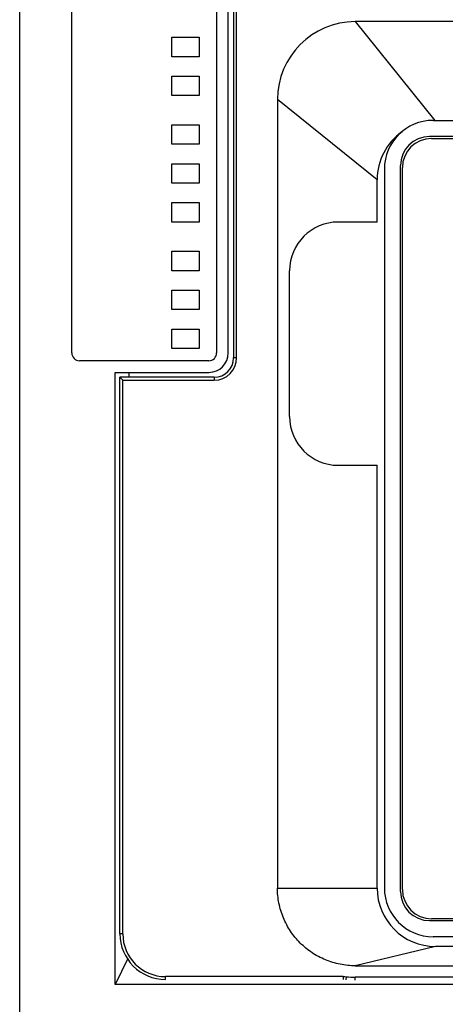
# Model space of a CAD drawing. Header units: millimetres. Extents: x 55 to 197, y 25 to 321.
# Tile 2 of 4: x 61 to 105, y 156 to 258. Entities that reach past the tile are written whole.
import ezdxf

# ---------------------------------------------------------------- set-up
doc = ezdxf.new("R2010")
doc.units = ezdxf.units.MM
doc.header["$LTSCALE"] = 22.697565
doc.layers.get('0').update_dxf_attribs({"linetype": 'CONTINUOUS'})

msp = doc.modelspace()

# ---------------------------------------------------------------- linework, layer by layer
at = {"color": 7, "linetype": 'Continuous'}
for p, q in [((61.3, 40.93), (61.3, 292.93)), ((66.65, 223.43), (66.65, 264.33)), ((81.55, 264.33), (81.55, 223.43)), ((82.75, 223.43), (82.75, 264.43)), ((83.3, 264.93), (83.3, 222.93)), ((83.6, 222.93), (83.6, 264.93)), ((95.81, 257.48), (103.97, 247.33)), ((126.3, 257.48), (95.81, 257.48)), ((76.95, 253.88), (76.95, 255.88)), ((76.95, 255.88), (79.75, 255.88)), ((79.75, 255.88), (79.75, 253.88)), ((79.75, 253.88), (76.95, 253.88)), ((76.95, 249.88), (76.95, 251.88)), ((76.95, 251.88), (79.75, 251.88)), ((79.75, 251.88), (79.75, 249.88)), ((79.75, 249.88), (76.95, 249.88)), ((87.8, 249.47), (87.8, 168.43)), ((98.05, 241.23), (87.8, 249.47)), ((103.8, 247.33), (148.8, 247.33)), ((76.95, 244.88), (76.95, 246.88)), ((76.95, 246.88), (79.75, 246.88)), ((79.75, 246.88), (79.75, 244.88)), ((149.15, 245.68), (103.45, 245.68)), ((103.65, 245.48), (148.95, 245.48)), ((79.75, 244.88), (76.95, 244.88)), ((76.95, 240.88), (76.95, 242.88)), ((76.95, 242.88), (79.75, 242.88)), ((79.75, 242.88), (79.75, 240.88)), ((98.8, 242.33), (98.8, 168.43)), ((100.45, 168.08), (100.45, 242.68)), ((100.65, 168.28), (100.65, 242.48)), ((79.75, 240.88), (76.95, 240.88)), ((98.05, 236.88), (98.05, 241.23)), ((76.95, 236.88), (76.95, 238.88)), ((76.95, 238.88), (79.75, 238.88)), ((79.75, 238.88), (79.75, 236.88)), ((79.75, 236.88), (76.95, 236.88)), ((98.05, 236.88), (94.05, 236.88)), ((76.95, 231.88), (76.95, 233.88)), ((76.95, 233.88), (79.75, 233.88)), ((79.75, 233.88), (79.75, 231.88)), ((79.75, 231.88), (76.95, 231.88)), ((89.05, 216.88), (89.05, 231.88)), ((76.95, 227.88), (76.95, 229.88)), ((76.95, 229.88), (79.75, 229.88)), ((79.75, 229.88), (79.75, 227.88)), ((79.75, 227.88), (76.95, 227.88)), ((76.95, 223.88), (76.95, 225.88)), ((76.95, 225.88), (79.75, 225.88)), ((79.75, 225.88), (79.75, 223.88)), ((79.75, 223.88), (76.95, 223.88)), ((83.6, 222.93), (83.3, 222.93)), ((80.75, 222.63), (67.45, 222.63)), ((71.1, 158.52), (71.1, 221.43)), ((71.1, 221.43), (80.75, 221.43)), ((71.6, 163.73), (71.6, 220.93)), ((71.6, 220.93), (71.9, 220.63)), ((81.3, 220.93), (71.6, 220.93)), ((71.9, 163.73), (71.9, 220.63)), ((71.9, 220.63), (81.3, 220.63)), ((72.55, 220.93), (72.55, 221.43)), ((81.3, 220.93), (81.3, 220.63)), ((94.05, 211.88), (98.05, 211.88)), ((98.05, 168.43), (98.05, 211.88)), ((87.8, 168.43), (98.05, 168.43)), ((103.45, 165.08), (149.15, 165.08)), ((148.95, 165.28), (103.65, 165.28)), ((71.9, 163.73), (71.6, 163.73)), ((148.8, 163.43), (103.8, 163.43)), ((104.05, 162.43), (95.81, 160.43)), ((148.55, 162.43), (104.05, 162.43)), ((72.43, 161.2), (71.1, 158.52)), ((95.81, 160.43), (156.79, 160.43)), ((76.3, 159.03), (76.3, 159.33)), ((94.56, 159.33), (76.3, 159.33)), ((94.56, 159.33), (94.56, 159.03)), ((94.88, 159.31), (94.85, 159.01)), ((95.81, 158.97), (95.81, 159.27)), ((156.79, 159.27), (95.81, 159.27)), ((181.49, 158.52), (71.1, 158.52))]:
    msp.add_line(p, q, dxfattribs=at)
for centre, radius, start, end in [((95.81, 249.47), 8.01, 90.0169, 179.9798), ((103.8, 242.33), 5, 90, 180), ((104.05, 241.23), 6, 124.9635, 179.963), ((103.45, 242.68), 3, 90, 180), ((103.65, 242.48), 3, 90, 180), ((94.05, 231.88), 5, 90.0101, 179.9959), ((67.45, 223.43), 0.8, 180, 270), ((80.75, 223.43), 2, 270, 360), ((80.75, 223.43), 0.8, 270, 360), ((81.3, 222.93), 2.3, 270, 360), ((81.3, 222.93), 2, 270, 360), ((94.05, 216.88), 5, 180.0116, 270.0024), ((104.05, 168.43), 6, 179.9979, 269.995), ((103.8, 168.43), 5, 180, 270), ((103.45, 168.08), 3, 180, 270), ((103.65, 168.28), 3, 180, 270), ((76.3, 163.73), 4.7, 180, 270), ((76.3, 163.73), 4.4, 180, 270), ((95.81, 169.45), 10.18, 264.7566, 269.9963)]:
    msp.add_arc(centre, radius, start, end, dxfattribs=at)
msp.add_open_spline([(95.81, 160.43), (95.29, 160.43), (94.24, 160.54), (92.73, 161), (91.33, 161.74), (90.11, 162.74), (89.11, 163.96), (88.37, 165.35), (87.91, 166.86), (87.8, 167.91), (87.8, 168.43)], degree=3, knots=[0, 0, 0, 0, 0.124985, 0.250005, 0.375009, 0.5, 0.624997, 0.749998, 0.875015, 1, 1, 1, 1], dxfattribs=at)
msp.add_open_spline([(94.56, 159.33), (94.67, 159.33), (94.77, 159.32), (94.88, 159.31)], degree=3, dxfattribs=at)

doc.saveas('drawing.dxf')
